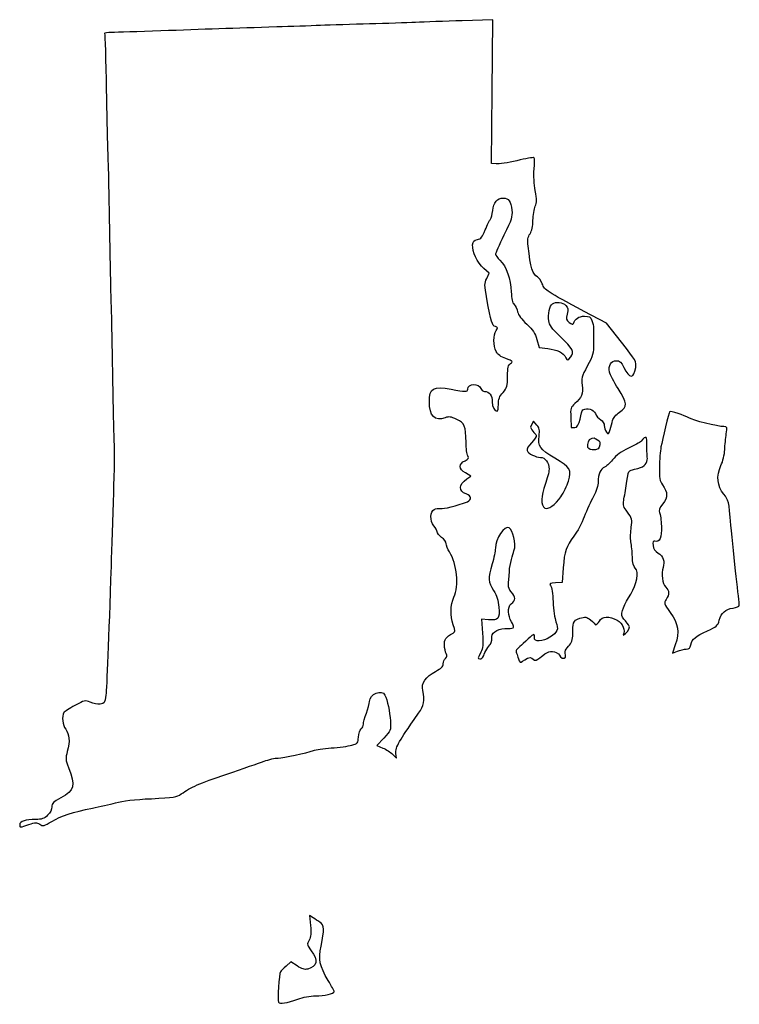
# Model space of a CAD drawing. Extents: x 46 to 179, y 49 to 230.
import ezdxf

# ---------------------------------------------------------------- set-up
doc = ezdxf.new("R2010")
doc.units = 0
doc.layers.add('Layer_1', color=7, linetype='CONTINUOUS')

msp = doc.modelspace()

# ---------------------------------------------------------------- linework, layer by layer
at = {"layer": 'Layer_1', "color": 7}
for points in [[(133.814216, 203.404553), (132.967549, 203.481287), (133.0796, 216.713707), (133.191651, 229.946128), (127.576267, 229.758953)], [(132.079207, 182.34646), (132.543558, 183.320217), (131.556548, 184.186823)], [(156.882197, 170.602398), (154.109191, 174.130175), (150.029474, 176.286551)], [(141.321677, 171.108205), (141.720516, 169.614634), (143.332482, 169.441166)], [(141.294163, 155.378284), (140.69288, 156.067967), (140.213258, 155.191182)], [(147.55497, 156.773523), (147.643094, 154.939078), (148.267634, 154.898707)], [(128.421536, 145.46467), (129.194323, 145.971611), (128.16877, 146.576704)], [(146.155565, 129.113837), (145.949746, 126.434634), (144.730035, 126.34686)], [(132.421952, 119.562859), (131.157328, 119.66344), (131.326331, 117.090598)], [(166.777949, 114.972153), (166.241947, 113.387447), (167.164004, 113.772709)], [(113.180168, 97.784278), (111.891527, 96.406619), (112.975082, 95.953988)], [(114.786887, 94.803825), (115.515139, 94.10629), (115.390899, 94.95279)], [(100.147202, 64.711418), (99.50021, 65.131929), (99.687039, 63.308378)], [(97.228719, 55.870524), (96.077275, 56.632513), (95.194668, 55.832464)]]:
    msp.add_lwpolyline(points, dxfattribs=at)
for points in [[(152.873922, 152.19841), (152.873922, 152.19841), (152.873922, 152.19841), (152.873922, 152.19841)], [(145.729808, 142.198989), (145.729808, 142.198989), (145.729808, 142.198989), (145.729808, 142.198989)], [(168.778259, 114.157967), (168.778259, 114.157967), (168.778259, 114.157967), (168.778259, 114.157967)], [(131.528171, 112.990081), (131.528174, 112.990081), (131.528171, 112.990081), (131.528171, 112.990081)], [(140.100612, 112.609555), (140.100612, 112.609555), (140.100612, 112.609555), (140.100612, 112.609555)], [(47.87898, 81.898678), (47.87898, 81.898678), (47.87898, 81.898678), (47.87898, 81.898678)], [(97.329919, 49.775549), (97.329919, 49.775549), (97.329919, 49.775549), (97.329919, 49.775549)]]:
    msp.add_lwpolyline(points, close=True, dxfattribs=at)
for points in [[(93.456413, 228.604486), (85.760563, 228.363604), (79.918738, 228.166214), (72.148635, 227.884514)], [(101.499746, 228.880561), (99.559468, 228.806455), (95.939968, 228.682221), (93.456413, 228.604486)], [(110.530857, 229.167341), (107.504024, 229.083719), (103.440024, 228.954667), (101.499746, 228.880561)], [(118.997524, 229.445587), (117.367691, 229.376175), (113.557691, 229.250964), (110.530857, 229.167341)], [(127.576267, 229.758953), (124.487779, 229.65602), (120.627357, 229.515), (118.997524, 229.445587)], [(63.171423, 227.612336), (62.347345, 227.611772), (61.72885, 227.516051), (61.796984, 227.399634)], [(61.796984, 227.399634), (61.865121, 227.283217), (62.003991, 222.552467), (62.105588, 216.886856)], [(72.148635, 227.884514), (68.035246, 227.735385), (63.9955, 227.612907), (63.171423, 227.612336)], [(62.105588, 216.886856), (62.207182, 211.221245), (62.344639, 205.506245), (62.411046, 204.186856)], [(62.411046, 204.186856), (62.477452, 202.867467), (62.610317, 196.771467), (62.706304, 190.64019)], [(137.624216, 204.004953), (135.994383, 203.632529), (134.279883, 203.36235), (133.814216, 203.404553)], [(140.782277, 204.569386), (140.675177, 204.63137), (139.254049, 204.377373), (137.624216, 204.004953)], [(140.810567, 202.471411), (140.902106, 203.563314), (140.889378, 204.507404), (140.782277, 204.569386)], [(141.01942, 198.497157), (140.793512, 199.694418), (140.710378, 201.276369), (140.810567, 202.471411)], [(141.008611, 195.620291), (141.332898, 196.366055), (141.334625, 196.826563), (141.01942, 198.497157)], [(133.187722, 194.824871), (133.375654, 196.302767), (134.060218, 197.131298), (135.093383, 197.131298)], [(135.093383, 197.131298), (136.12285, 197.131298), (136.553854, 196.53766), (136.71088, 194.903453)], [(140.598745, 193.039064), (140.611812, 193.970398), (140.796264, 195.131948), (141.008611, 195.620291)], [(132.759729, 193.257947), (132.909705, 193.448013), (133.102302, 194.153128), (133.187722, 194.824871)], [(136.71088, 194.903453), (136.827638, 193.688322), (136.670483, 193.190017), (135.257441, 190.294975)], [(131.825884, 191.282392), (132.189522, 192.178882), (132.609754, 193.067882), (132.759729, 193.257947)], [(140.052696, 190.566247), (140.406447, 191.094217), (140.582639, 191.892113), (140.598745, 193.039064)], [(62.706304, 190.64019), (62.802287, 184.508912), (62.924746, 178.666912), (62.978434, 177.657967)], [(130.372795, 189.510065), (131.027114, 189.627675), (131.279612, 189.935647), (131.825884, 191.282392)], [(135.257441, 190.294975), (134.386038, 188.509663), (133.67308, 186.928239), (133.67308, 186.780705)], [(139.700158, 188.30847), (139.566021, 189.476734), (139.639957, 189.950238), (140.052696, 190.566247)], [(131.556548, 184.186823), (130.384683, 185.215735), (129.380443, 187.327454), (129.4973, 188.517021)], [(129.4973, 188.517021), (129.564328, 189.199372), (129.737581, 189.395886), (130.372795, 189.510065)], [(133.67308, 186.780705), (133.67308, 186.63317), (134.053713, 186.147788), (134.518933, 185.70208)], [(141.424877, 182.639475), (140.572154, 182.966694), (140.156695, 184.332277), (139.700158, 188.30847)], [(134.518933, 185.70208), (135.694753, 184.575573), (136.562287, 182.158486), (136.603026, 179.895476)], [(132.11282, 178.598112), (131.648685, 181.184201), (131.646402, 181.438856), (132.079207, 182.34646)], [(142.294483, 181.375122), (142.052528, 181.979828), (141.661205, 182.548785), (141.424877, 182.639475)], [(150.029474, 176.286551), (143.058868, 179.970939), (142.783964, 180.151787), (142.294483, 181.375122)], [(136.603026, 179.895476), (136.626817, 178.574004), (136.771781, 177.905425), (137.107241, 177.570044)], [(62.978434, 177.657967), (63.032121, 176.649023), (63.154893, 170.616523), (63.251261, 164.252412)], [(133.686482, 173.502903), (133.085326, 173.660109), (132.879392, 174.326876), (132.11282, 178.598112)], [(137.107241, 177.570044), (137.366194, 177.31115), (137.667142, 176.693781), (137.776009, 176.198111)], [(143.489722, 174.534425), (143.317759, 175.737733), (143.668902, 177.380103), (144.165447, 177.694933)], [(144.165447, 177.694933), (144.820838, 178.110474), (146.073252, 177.957795), (146.637474, 177.393573)], [(137.776009, 176.198111), (137.902431, 175.622519), (138.506691, 174.809998), (139.448393, 173.949336)], [(146.892874, 175.792241), (146.629653, 174.838943), (146.665287, 174.68932), (147.263477, 174.236127)], [(146.637474, 177.393573), (147.106747, 176.9243), (147.142886, 176.697712), (146.892874, 175.792241)], [(139.448393, 173.949336), (140.628695, 172.870604), (141.002402, 172.30382), (141.321677, 171.108205)], [(145.520791, 171.724911), (144.089253, 173.117269), (143.59443, 173.801742), (143.489722, 174.534425)], [(147.263477, 174.236127), (147.7287, 173.883674), (147.957201, 173.835383), (148.032684, 174.07357)], [(148.032684, 174.07357), (148.296413, 174.905759), (149.048811, 175.40019), (150.051471, 175.40019)], [(150.051471, 175.40019), (150.932837, 175.40019), (151.153574, 175.274982), (151.419718, 174.624078)], [(151.419718, 174.624078), (151.594253, 174.197217), (151.729801, 173.530467), (151.720934, 173.142412)], [(133.815717, 168.906124), (133.272759, 169.956089), (133.268802, 171.995892), (133.808239, 172.766035)], [(133.808239, 172.766035), (134.187348, 173.307286), (134.176183, 173.374842), (133.686482, 173.502903)], [(151.720934, 173.142412), (151.712072, 172.754356), (151.712947, 171.529317), (151.722909, 170.420099)], [(147.534201, 167.898178), (148.263463, 168.825284), (148.013434, 169.300492), (145.520791, 171.724911)], [(151.722909, 170.420099), (151.739363, 168.585799), (151.636606, 168.206317), (150.587154, 166.225543)], [(159.490814, 165.945731), (159.649439, 167.035016), (159.557923, 167.19838), (156.882197, 170.602398)], [(135.629074, 167.591386), (134.655264, 167.937252), (134.113688, 168.329913), (133.815717, 168.906124)], [(143.332482, 169.441166), (145.057557, 169.255523), (146.163583, 168.698972), (146.663404, 167.765051)], [(136.474214, 166.717651), (136.978043, 167.070547), (136.916561, 167.134112), (135.629074, 167.591386)], [(135.930857, 164.344219), (135.930857, 165.991358), (136.025117, 166.403092), (136.474214, 166.717651)], [(146.663404, 167.765051), (146.969672, 167.192784), (146.980659, 167.194463), (147.534201, 167.898178)], [(154.67562, 165.122579), (154.442552, 166.364944), (154.949302, 167.215745), (155.922342, 167.215745)], [(155.922342, 167.215745), (156.568648, 167.215745), (156.809691, 166.995818), (157.324304, 165.936587)], [(150.587154, 166.225543), (149.544876, 164.258313), (149.451328, 163.916759), (149.619634, 162.693018)], [(156.253677, 162.07253), (155.479107, 163.252391), (154.768982, 164.624914), (154.67562, 165.122579)], [(157.324304, 165.936587), (158.322637, 163.881716), (159.190783, 163.885385), (159.490814, 165.945731)], [(63.251261, 164.252412), (63.347628, 157.888301), (63.486738, 152.284417), (63.560396, 151.799339)], [(128.59308, 161.984703), (128.59308, 163.022787), (130.677319, 163.127118), (131.00164, 162.105271)], [(135.084191, 161.387069), (135.853955, 162.263781), (135.930857, 162.532377), (135.930857, 164.344219)], [(121.537524, 159.696194), (121.537524, 162.17034), (122.275899, 162.588328), (125.545108, 161.964862)], [(125.545108, 161.964862), (128.145117, 161.469018), (128.59308, 161.471933), (128.59308, 161.984703)], [(131.00164, 162.105271), (131.094853, 161.811585), (131.407487, 161.571298), (131.696384, 161.571298)], [(131.696384, 161.571298), (132.528524, 161.571298), (133.108635, 160.774703), (133.108635, 159.632028)], [(134.237524, 159.162588), (134.237524, 160.16035), (134.413831, 160.623573), (135.084191, 161.387069)], [(149.619634, 162.693018), (149.832847, 161.142774), (149.530712, 160.374049), (148.291367, 159.313523)], [(156.528254, 157.724598), (158.046516, 158.729337), (158.003737, 159.406744), (156.253677, 162.07253)], [(124.435066, 156.715566), (122.559806, 156.007733), (121.537524, 157.059329), (121.537524, 159.696194)], [(133.108635, 159.632028), (133.108635, 158.645331), (133.496547, 157.902409), (134.011746, 157.902409)], [(134.011746, 157.902409), (134.135924, 157.902409), (134.237524, 158.469489), (134.237524, 159.162588)], [(148.291367, 159.313523), (147.514776, 158.648983), (147.471968, 158.501327), (147.55497, 156.773523)], [(148.267634, 154.898707), (149.180643, 154.839685), (149.460554, 158.024504), (149.785665, 158.1985)], [(149.785665, 158.1985), (150.612311, 158.640906), (151.695782, 158.29796), (152.070633, 157.475252)], [(155.232907, 156.238929), (155.329709, 156.679399), (155.849207, 157.275227), (156.528254, 157.724598)], [(165.705587, 157.836835), (165.60259, 157.699644), (164.399273, 152.707217), (164.140148, 151.342001)], [(169.23308, 156.72651), (168.586381, 157.147786), (165.837802, 158.012938), (165.705587, 157.836835)], [(126.570288, 156.402737), (125.477058, 156.921769), (125.119965, 156.974084), (124.435066, 156.715566)], [(128.277468, 152.168859), (128.223137, 155.298576), (128.063837, 155.693648), (126.570288, 156.402737)], [(152.070633, 157.475252), (152.244501, 157.093653), (152.68468, 156.586229), (153.048815, 156.347641)], [(153.048815, 156.347641), (153.423801, 156.101941), (153.710871, 155.634121), (153.710871, 155.268737)], [(154.776215, 154.536872), (154.938504, 155.068531), (155.144016, 155.834454), (155.232907, 156.238929)], [(175.725274, 155.08019), (174.587916, 155.08019), (169.958029, 156.254257), (169.23308, 156.72651)], [(140.213258, 155.191182), (139.924872, 154.663991), (141.111001, 153.736496), (141.192947, 153.522949)], [(141.707856, 153.324635), (141.866264, 154.476401), (141.801904, 154.795899), (141.294163, 155.378284)], [(153.710871, 155.268737), (153.710871, 154.913927), (153.884181, 154.386612), (154.096006, 154.096925)], [(154.096006, 154.096925), (154.455701, 153.605011), (154.500628, 153.634069), (154.776215, 154.536872)], [(176.149254, 153.739634), (176.350213, 155.005669), (176.326645, 155.08019), (175.725274, 155.08019)], [(128.594423, 149.715458), (128.438461, 150.006873), (128.295832, 151.110903), (128.277468, 152.168859)], [(141.192947, 153.522949), (141.274893, 153.3094), (140.890501, 152.68324), (140.338742, 152.131481)], [(144.642089, 149.282411), (141.867227, 150.933019), (141.456706, 151.498555), (141.707856, 153.324635)], [(152.106269, 150.809445), (150.234591, 150.617201), (150.694046, 151.681924), (150.784252, 152.299203)], [(150.784252, 152.299203), (150.875918, 152.926476), (152.05587, 153.274207), (152.05587, 152.881817)], [(152.05587, 152.881817), (152.05587, 152.868778), (152.873919, 152.540661), (152.873922, 152.19841)], [(152.873922, 152.19841), (152.873922, 151.570471), (152.91564, 150.892576), (152.106269, 150.809445)], [(160.510533, 152.422949), (160.29723, 152.158027), (159.194624, 151.606776), (158.146702, 151.116393)], [(161.526849, 151.585096), (161.628432, 153.384186), (161.389489, 153.514601), (160.510533, 152.422949)], [(175.870136, 150.846856), (175.906619, 151.700578), (176.032222, 153.002328), (176.149254, 153.739634)], [(63.560396, 151.799339), (63.63405, 151.314259), (63.567451, 147.123259), (63.412398, 142.486006)], [(140.338742, 152.131481), (139.714447, 151.507186), (139.398355, 150.964602), (139.501846, 150.694911)], [(139.501846, 150.694911), (139.719075, 150.128815), (141.076838, 149.435745), (141.968618, 149.435745)], [(158.146702, 151.116393), (156.855391, 150.512115), (155.916574, 149.828392), (155.233438, 148.994716)], [(161.608595, 148.985223), (161.704107, 149.462785), (161.479083, 150.73916), (161.526849, 151.585096)], [(164.140148, 151.342001), (164.000335, 150.605387), (163.867694, 148.931355), (163.84539, 147.621928)], [(175.167696, 147.911917), (175.529799, 148.699021), (175.832378, 149.963261), (175.870136, 150.846856)], [(128.16877, 146.576704), (126.931671, 147.30661), (126.903144, 148.242038), (128.100534, 148.814145)], [(128.100534, 148.814145), (128.742595, 149.120921), (128.828605, 149.277884), (128.594423, 149.715458)], [(141.968618, 149.435745), (142.85249, 149.435745), (143.550857, 148.476619), (143.550857, 147.262724)], [(147.120477, 145.076284), (147.762942, 147.114419), (147.48028, 147.594135), (144.642089, 149.282411)], [(155.233438, 148.994716), (154.679063, 148.318173), (154.001955, 147.693695), (153.728753, 147.606985)], [(159.29242, 147.24664), (160.98218, 147.586811), (161.434038, 148.112436), (161.608595, 148.985223)], [(143.550857, 147.262724), (143.550857, 146.75753), (143.223818, 145.484036), (142.824104, 144.432744)], [(153.728753, 147.606985), (153.067814, 147.397212), (152.58192, 146.270061), (152.58192, 144.946628)], [(157.809971, 144.633226), (158.14806, 147.059643), (158.155558, 147.017778), (159.29242, 147.24664)], [(163.84539, 147.621928), (163.811057, 145.606359), (163.896839, 145.111948), (164.404596, 144.398866)], [(175.696965, 142.654064), (174.469789, 144.18112), (174.286954, 145.997435), (175.167696, 147.911917)], [(128.322389, 142.700681), (126.853301, 143.212807), (126.898233, 144.465397), (128.421536, 145.46467)], [(145.729808, 142.198989), (146.229733, 142.941002), (146.855533, 144.235784), (147.120477, 145.076284)], [(152.58192, 144.946628), (152.58192, 144.287095), (152.247507, 143.244069), (151.717767, 142.251361)], [(142.824104, 144.432744), (142.057349, 142.416094), (142.025012, 140.542167), (142.749242, 140.094568)], [(157.293318, 141.54359), (157.3895, 142.164479), (157.663571, 143.582535), (157.809971, 144.633226)], [(164.404596, 144.398866), (165.427121, 142.962863), (165.441658, 142.094301), (164.463764, 140.863781)], [(63.412398, 142.486006), (63.257343, 137.848751), (63.06373, 131.959134), (62.98215, 129.397967)], [(128.522524, 141.271748), (129.414877, 141.622612), (129.312213, 142.355628), (128.322389, 142.700681)], [(142.749242, 140.094568), (143.336532, 139.731602), (144.73056, 140.715852), (145.729808, 142.198989)], [(151.717767, 142.251361), (151.242485, 141.360698), (150.487276, 139.680604), (150.039527, 138.51782)], [(157.976257, 139.362526), (157.243413, 140.369054), (157.143921, 140.579163), (157.293318, 141.54359)], [(177.016681, 136.947271), (176.609321, 141.405877), (176.572669, 141.564367), (175.696965, 142.654064)], [(122.384191, 136.812755), (121.611085, 137.7956), (121.626627, 139.434755), (122.413042, 139.85563)], [(122.413042, 139.85563), (122.739356, 140.030269), (123.266031, 140.105241), (123.583432, 140.02224)], [(123.583432, 140.02224), (124.089708, 139.889847), (126.664743, 140.541286), (128.522524, 141.271748)], [(164.463764, 140.863781), (163.788714, 140.01434), (163.66181, 139.666358), (163.87905, 139.260437)], [(150.039527, 138.51782), (149.591779, 137.355034), (148.730945, 135.748131), (148.126566, 134.946922)], [(158.681262, 136.588307), (158.893146, 137.928673), (158.77203, 138.269569), (157.976257, 139.362526)], [(163.87905, 139.260437), (164.031653, 138.975294), (164.183088, 137.860305), (164.215569, 136.782682)], [(122.948635, 135.718357), (122.948635, 135.925609), (122.694635, 136.41809), (122.384191, 136.812755)], [(136.186237, 136.470112), (135.372975, 136.972736), (133.673077, 134.439159), (133.673077, 132.724425)], [(137.101244, 132.216444), (137.592796, 133.573662), (136.845322, 136.062772), (136.186237, 136.470112)], [(158.607077, 133.880878), (158.480712, 134.533712), (158.555698, 135.793631), (158.681262, 136.588307)], [(164.215569, 136.782682), (164.278248, 134.703141), (163.88365, 133.770543), (163.034986, 133.992475)], [(177.991045, 127.49382), (177.685593, 130.170935), (177.247127, 134.424986), (177.016681, 136.947271)], [(123.795302, 134.715565), (123.329635, 135.059847), (122.948635, 135.511104), (122.948635, 135.718357)], [(124.641968, 133.540984), (124.641968, 133.842719), (124.260968, 134.371282), (123.795302, 134.715565)], [(148.126566, 134.946922), (146.645921, 132.984078), (146.396151, 132.244898), (146.155565, 129.113837)], [(163.034986, 133.992475), (162.675796, 134.086404), (162.604574, 133.926028), (162.688027, 133.211193)], [(125.233839, 132.034702), (124.90831, 132.561419), (124.641968, 133.239246), (124.641968, 133.540984)], [(133.673077, 132.724425), (133.673077, 132.213272), (133.40945, 130.906465), (133.087243, 129.820403)], [(158.874322, 131.156082), (158.867548, 132.029605), (158.733442, 133.228045), (158.607077, 133.880878)], [(162.688027, 133.211193), (162.761594, 132.58105), (163.038423, 132.166768), (163.612559, 131.827618)], [(126.059277, 123.713786), (127.025242, 125.842583), (126.636049, 129.765878), (125.233839, 132.034702)], [(136.254185, 128.420268), (136.330442, 129.894879), (136.86407, 131.561582), (137.101244, 132.216444)], [(159.390523, 129.04029), (159.075617, 129.301639), (158.882856, 130.05327), (158.874322, 131.156082)], [(163.612559, 131.827618), (164.559948, 131.26798), (164.888579, 130.305721), (164.512921, 129.191282)], [(62.98215, 129.397967), (62.55707, 116.052906), (62.197513, 107.078615), (62.032337, 105.691301)], [(133.087243, 129.820403), (132.313149, 127.211191), (132.349291, 126.510687), (133.339261, 124.935774)], [(158.572858, 124.293586), (159.670993, 126.091788), (160.157355, 128.403876), (159.390523, 129.04029)], [(164.512921, 129.191282), (164.128885, 128.051993), (164.401621, 126.129264), (165.027624, 125.56274)], [(136.564635, 124.717151), (135.854818, 125.520595), (136.134227, 126.100607), (136.254185, 128.420268)], [(178.546413, 122.239313), (178.546413, 122.452176), (178.296497, 124.816705), (177.991045, 127.49382)], [(144.730035, 126.34686), (143.724734, 126.274518), (143.567647, 126.190015), (143.836424, 125.866159)], [(143.836424, 125.866159), (144.015782, 125.650048), (144.222233, 124.292545), (144.29521, 122.849486)], [(165.027624, 125.56274), (165.685478, 124.967389), (165.710325, 124.238917), (165.104326, 123.314044)], [(125.926627, 118.638451), (125.334832, 120.307028), (125.385037, 122.227892), (126.059277, 123.713786)], [(133.339261, 124.935774), (133.946344, 123.969987), (134.210699, 123.138908), (134.317624, 121.860004)], [(136.610889, 122.51203), (137.43701, 123.212715), (137.529288, 123.625259), (136.564635, 124.717151)], [(157.074571, 120.015577), (156.64235, 120.832915), (157.453988, 122.461436), (158.572858, 124.293586)], [(165.104326, 123.314044), (164.658523, 122.633662), (164.681476, 122.559432), (165.855023, 120.886427)], [(134.317624, 121.860004), (134.494123, 119.748936), (134.2224, 119.419665), (132.421952, 119.562859)], [(136.620117, 119.184136), (136.04505, 120.296193), (135.802164, 121.826098), (136.610889, 122.51203)], [(144.29521, 122.849486), (144.368184, 121.40643), (144.603961, 119.765912), (144.819158, 119.203892)], [(174.860345, 119.456393), (175.241444, 120.871684), (175.957848, 121.505087), (177.395618, 121.697935)], [(177.395618, 121.697935), (178.10738, 121.793402), (178.546413, 121.999938), (178.546413, 122.239313)], [(147.942941, 116.883929), (147.942941, 118.821853), (147.878952, 119.441368), (149.190645, 119.834359)], [(149.190645, 119.834359), (150.239199, 120.148515), (150.416105, 120.122827), (151.201131, 119.542434)], [(152.805655, 119.328682), (153.251326, 120.185274), (154.655212, 120.290834), (156.054242, 119.506852)], [(158.335368, 118.269626), (157.792536, 119.315542), (157.315244, 119.560457), (157.074571, 120.015577)], [(165.855023, 120.886427), (167.340088, 118.769323), (167.568093, 117.308231), (166.777949, 114.972153)], [(125.893164, 117.121301), (126.326897, 117.380942), (126.329575, 117.502326), (125.926627, 118.638451)], [(133.002802, 116.463322), (133.002802, 117.431745), (134.584669, 117.957889), (135.894815, 117.957889)], [(135.894815, 117.957889), (137.408525, 117.957889), (137.135184, 118.188109), (136.620117, 119.184136)], [(144.819158, 119.203892), (145.354192, 117.806573), (145.133447, 117.232657), (143.716048, 116.335944)], [(151.201131, 119.542434), (151.674551, 119.19242), (152.098208, 118.5458), (152.142594, 118.598274)], [(152.142594, 118.598274), (152.142594, 118.598274), (152.623946, 118.979432), (152.805655, 119.328682)], [(156.054242, 119.506852), (157.117762, 118.910883), (157.626809, 117.615446), (157.184183, 116.714833)], [(157.184183, 116.714833), (157.746533, 117.157798), (158.319843, 117.596142), (158.335368, 118.269626)], [(172.674881, 117.50606), (174.39042, 118.27577), (174.590521, 118.454343), (174.860345, 119.456393)], [(124.30388, 114.904547), (124.265557, 115.923981), (124.545638, 116.314639), (125.893164, 117.121301)], [(131.326331, 117.090598), (131.462199, 115.022197), (131.40449, 114.335652), (131.031985, 113.588945)], [(132.773406, 115.092738), (133.065884, 115.385216), (133.002802, 116.182147), (133.002802, 116.463322)], [(140.853061, 116.237654), (140.963464, 117.63521), (140.128506, 116.310837), (138.815984, 115.203045)], [(143.716048, 116.335944), (142.393173, 115.499031), (140.788449, 115.419763), (140.853061, 116.237654)], [(147.136592, 114.674993), (147.674866, 115.213267), (147.942941, 115.93884), (147.942941, 116.883929)], [(169.649987, 114.97537), (169.886435, 116.051924), (170.409811, 116.489792), (172.674881, 117.50606)], [(124.627544, 113.33825), (124.470914, 113.63092), (124.325264, 114.335753), (124.30388, 114.904547)], [(131.528174, 112.990081), (131.712688, 113.549166), (132.480931, 114.800263), (132.773406, 115.092738)], [(138.815984, 115.203045), (137.783674, 114.331757), (137.367826, 113.94334), (137.501777, 113.620111)], [(146.500331, 113.685406), (146.624232, 114.05718), (146.743948, 114.282348), (147.136592, 114.674993)], [(167.164004, 113.772709), (167.671135, 113.984601), (168.397549, 114.157967), (168.778259, 114.157967)], [(168.778259, 114.157967), (169.312384, 114.157967), (169.511452, 114.344629), (169.649987, 114.97537)], [(124.077524, 111.447054), (124.077524, 111.813488), (124.265354, 112.269184), (124.494928, 112.459712)], [(124.494928, 112.459712), (124.803899, 112.716136), (124.83835, 112.944358), (124.627544, 113.33825)], [(131.031985, 113.588945), (130.49872, 112.519992), (130.316997, 112.369243), (130.830264, 112.366234)], [(130.830264, 112.366234), (130.999425, 112.365106), (131.343657, 112.430999), (131.528171, 112.990081)], [(137.501777, 113.620111), (137.604325, 113.372656), (137.75401, 112.940757), (137.834412, 112.660338)], [(137.834412, 112.660338), (137.934931, 112.30975), (138.105467, 111.609901), (138.419575, 111.753479)], [(138.419575, 111.753479), (138.670815, 111.868318), (139.437079, 112.586749), (140.100612, 112.609555)], [(140.100612, 112.609555), (140.518061, 112.623892), (140.788001, 111.99704), (141.175308, 112.136452)], [(141.175308, 112.136452), (141.476643, 112.244918), (142.197399, 112.849074), (142.42038, 113.013932)], [(142.42038, 113.013932), (143.460859, 113.783193), (144.217768, 114.042183), (145.27118, 113.292084)], [(145.27118, 113.292084), (145.544405, 113.097529), (145.733175, 112.305729), (146.349141, 112.475336)], [(146.349141, 112.475336), (146.845751, 112.647861), (146.420132, 113.444764), (146.500331, 113.685406)], [(122.656239, 110.060589), (123.758373, 110.619084), (124.077524, 110.930415), (124.077524, 111.447054)], [(120.315575, 106.537967), (120.027048, 107.91007), (120.846709, 109.143632), (122.656239, 110.060589)], [(62.032337, 105.691301), (61.856933, 104.218109), (61.804065, 104.134817), (60.993943, 104.055388)], [(110.530716, 104.491856), (110.530998, 105.90402), (112.789888, 106.860903), (113.362176, 105.691301)], [(113.362176, 105.691301), (113.808962, 104.778185), (114.258127, 102.643608), (114.360915, 100.944952)], [(119.565301, 102.36773), (120.540145, 103.748079), (120.707099, 104.676046), (120.315575, 106.537967)], [(56.344191, 103.790746), (55.335246, 103.232939), (54.416441, 102.638621), (54.3024, 102.470039)], [(59.159498, 104.388317), (58.209739, 104.791726), (58.120466, 104.772777), (56.344191, 103.790746)], [(60.993943, 104.055388), (60.524472, 104.009358), (59.698972, 104.159176), (59.159498, 104.388317)], [(109.966272, 102.372161), (110.276637, 103.188743), (110.530637, 104.142606), (110.530716, 104.491856)], [(54.3024, 102.470039), (53.891253, 101.862242), (54.088264, 100.120623), (54.648772, 99.408055)], [(109.401968, 100.360608), (109.401968, 100.65038), (109.655904, 101.55558), (109.966272, 102.372161)], [(116.053754, 97.146964), (116.792925, 98.412578), (117.210705, 99.033707), (119.565301, 102.36773)], [(108.993788, 99.494988), (109.218287, 99.681305), (109.401968, 100.070834), (109.401968, 100.360608)], [(114.360915, 100.944952), (114.468743, 99.162953), (114.468072, 99.16115), (113.180168, 97.784278)], [(54.648772, 99.408055), (55.350492, 98.515962), (55.445211, 97.224363), (54.946321, 95.350707)], [(107.253899, 96.488669), (108.348326, 96.804106), (108.419056, 96.889309), (108.499899, 97.989659)], [(108.499899, 97.989659), (108.547038, 98.631272), (108.769288, 99.30867), (108.993788, 99.494988)], [(103.501608, 95.972019), (104.927208, 96.072244), (106.615738, 96.304739), (107.253899, 96.488669)], [(115.390899, 94.95279), (115.305352, 95.535667), (115.511783, 96.218994), (116.053754, 97.146964)], [(54.946321, 95.350707), (54.590078, 94.012787), (54.606661, 93.782615), (55.15982, 92.387373)], [(93.709301, 94.12019), (94.674665, 94.12019), (98.962309, 95.04942), (100.24211, 95.536003)], [(100.24211, 95.536003), (100.609236, 95.675581), (102.07601, 95.871791), (103.501608, 95.972019)], [(112.975082, 95.953988), (113.571037, 95.705042), (114.386349, 95.187467), (114.786887, 94.803825)], [(55.15982, 92.387373), (56.5039, 88.99717), (56.290261, 88.130243), (53.781153, 86.792902)], [(84.284191, 91.17598), (87.155802, 92.147947), (90.23238, 93.208016), (91.12103, 93.531691)], [(91.12103, 93.531691), (92.00968, 93.855366), (93.174402, 94.12019), (93.709301, 94.12019)], [(75.900765, 87.513314), (77.654791, 88.788399), (79.114848, 89.426292), (84.284191, 91.17598)], [(70.397644, 86.647366), (74.58552, 86.837149), (75.077018, 86.914489), (75.900765, 87.513314)], [(53.781153, 86.792902), (52.362018, 86.036513), (52.110857, 85.785761), (52.110857, 85.12533)], [(59.589746, 84.918125), (60.831524, 85.164231), (62.73662, 85.607103), (63.823291, 85.902279)], [(63.823291, 85.902279), (65.134411, 86.258427), (67.346014, 86.509071), (70.397644, 86.647366)], [(51.319303, 83.589657), (50.670511, 82.968074), (50.266623, 82.831301), (49.079898, 82.831301)], [(52.110857, 85.12533), (52.110857, 84.642078), (51.811405, 84.061124), (51.319303, 83.589657)], [(52.089578, 82.470065), (53.770903, 83.484467), (55.958091, 84.198368), (59.589746, 84.918125)], [(49.079898, 82.831301), (47.34356, 82.831301), (46.184191, 82.438617), (46.184191, 81.850508)], [(46.184191, 81.850508), (46.184191, 81.313298), (46.234864, 81.31474), (47.87898, 81.898678)], [(47.87898, 81.898678), (49.090622, 82.329013), (49.29109, 82.334073), (49.871133, 81.948939)], [(49.871133, 81.948939), (50.472574, 81.549597), (50.622208, 81.584748), (52.089578, 82.470065)], [(101.429191, 63.897661), (101.079941, 64.113945), (100.503045, 64.480137), (100.147202, 64.711418)], [(101.629673, 59.537206), (102.243066, 62.506827), (102.201097, 63.41963), (101.429191, 63.897661)], [(99.687039, 63.308378), (99.829899, 61.913986), (99.768906, 61.281853), (99.427879, 60.622376)], [(99.427879, 60.622376), (98.996483, 59.78815), (99.008974, 59.724142), (99.809633, 58.66617)], [(99.809633, 58.66617), (101.128096, 56.923989), (100.90027, 55.741041), (99.162266, 55.30483)], [(102.940485, 53.18155), (101.325703, 55.900409), (101.102256, 56.98382), (101.629673, 59.537206)], [(94.136653, 54.799468), (93.885693, 54.466189), (93.565441, 49.527089), (93.773013, 49.19123)], [(95.194668, 55.832464), (94.709231, 55.392434), (94.233125, 54.927589), (94.136653, 54.799468)], [(99.162266, 55.30483), (98.566882, 55.155396), (98.105273, 55.290436), (97.228719, 55.870524)], [(104.039746, 51.163049), (104.039746, 51.255251), (103.545078, 52.163578), (102.940485, 53.18155)], [(100.603914, 50.375745), (102.179721, 50.375745), (104.039746, 50.80196), (104.039746, 51.163049)], [(93.773013, 49.19123), (94.003281, 48.818649), (95.349136, 49.039742), (97.329919, 49.775549)], [(97.329919, 49.775549), (98.300907, 50.136243), (99.607359, 50.375745), (100.603914, 50.375745)]]:
    msp.add_open_spline(points, degree=3, dxfattribs=at)

doc.saveas('drawing.dxf')
